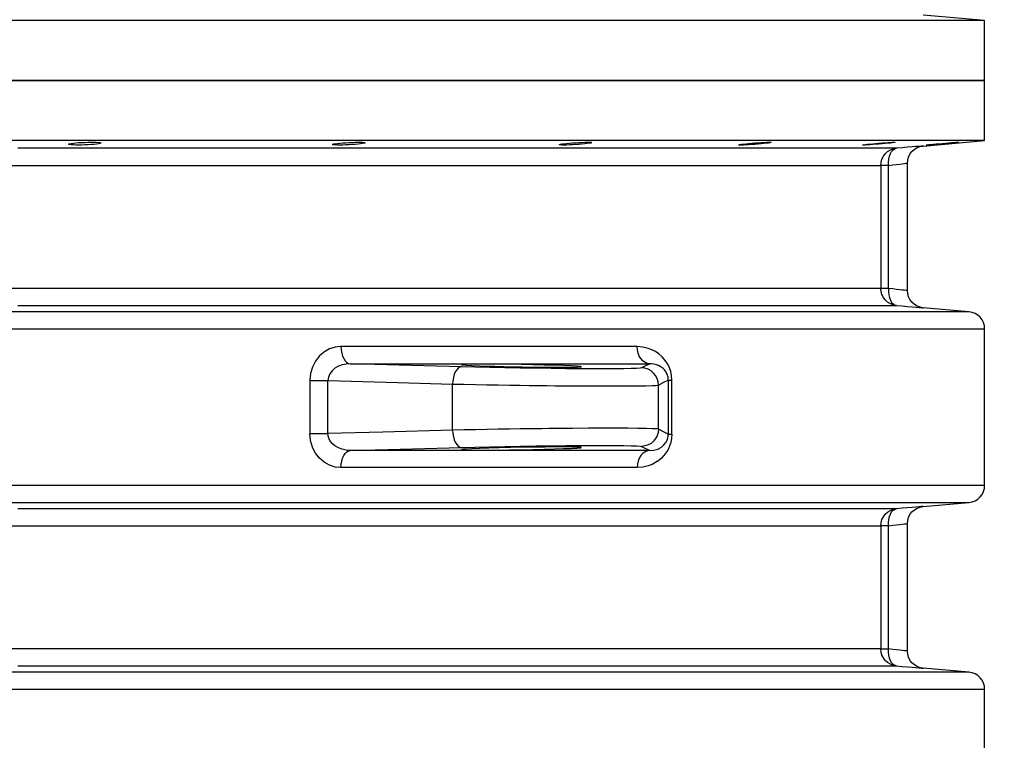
# Model space of a CAD drawing. Header units: millimetres. Extents: x 196 to 1773810, y -221320 to 153872.
# Tile 208 of 256: x 1164252 to 1164826, y -197108 to -196688. Entities that reach past the tile are written whole.
import ezdxf

# ---------------------------------------------------------------- set-up
doc = ezdxf.new("R2010")
doc.units = ezdxf.units.MM
doc.layers.get('Defpoints').update_dxf_attribs({"lineweight": 18})
doc.layers.add('00_Основной', color=163, linetype='Continuous', lineweight=40)
doc.layers.add('ТМ-размеры', color=25, linetype='Continuous', lineweight=20)
doc.styles.add('SFINKS', font='SFINKS.shx', dxfattribs={"width": 0.7, "oblique": 15})
doc.dimstyles.new('кира-50', dxfattribs={"dimtxt": 150, "dimasz": 40, "dimexe": 15, "dimexo": 0, "dimgap": 20, "dimtad": 1, "dimdec": 0, "dimrnd": 5, "dimdsep": 46, "dimtxsty": 'SFINKS', "dimblk1": 'OBLIQUE', "dimblk2": 'OBLIQUE', "dimsah": 1, "dimcen": 2.5, "dimclrd": 252, "dimclre": 252, "dimclrt": 252, "dimadec": 0, "dimazin": 0, "dimtfac": 1, "dimtdec": 0, "dimtofl": 0, "dimtmove": 0, "dimatfit": 3, "dimldrblk": 'OBLIQUE', "dimfxl": 15, "dimtfill": 1, "dimtolj": 1, "dimtzin": 0, "dimlwd": 20, "dimlwe": 20, "dimarcsym": 0})

# ---------------------------------------------------------------- blocks, each defined once
blk = doc.blocks.new('_Oblique')
at = {"color": 0, "linetype": 'ByBlock', "lineweight": -2}
blk.add_line((-0.5, -0.5), (0.5, 0.5), dxfattribs=at)
blk = doc.blocks.new('*D61')
at = {"layer": 'Defpoints', "color": 0, "linetype": 'ByBlock', "lineweight": 50, "transparency": 16777216}
for p in [(1163944.68, -194978.27), (1163944.68, -203390.23), (1165379.01, -203390.23)]:
    blk.add_point(p, dxfattribs=at)
at = {"layer": 'ТМ-размеры', "color": 252, "linetype": 'ByBlock', "lineweight": 20, "transparency": 16777216}
for p, q in [((1163944.68, -194978.27), (1165394.01, -194978.27)), ((1165379.01, -194978.27), (1165379.01, -203390.23)), ((1163944.68, -203390.23), (1165394.01, -203390.23))]:
    blk.add_line(p, q, dxfattribs=at)
at = {"layer": 'ТМ-размеры', "color": 252, "linetype": 'ByBlock', "lineweight": 20, "transparency": 16777216, "xscale": 40, "yscale": 40, "zscale": 40}
for p, rotation in [((1165379.01, -194978.27), 90), ((1165379.01, -203390.23), 270)]:
    blk.add_blockref('_Oblique', p, dxfattribs=dict(at, rotation=rotation))
at = {"layer": 'ТМ-размеры', "color": 252, "linetype": 'ByBlock', "transparency": 16777216, "insert": (1165284.01, -199184.25), "char_height": 150, "attachment_point": 5, "rotation": 90, "style": 'SFINKS', "bg_fill": 3, "box_fill_scale": 1.1, "bg_fill_color": 256, "bg_fill_true_color": 13158600, "bg_fill_transparency": 0}
blk.add_mtext('\\A1;8410', dxfattribs=at)

msp = doc.modelspace()

# ---------------------------------------------------------------- linework, layer by layer
at = {"layer": '00_Основной', "color": 252, "lineweight": 25, "ltscale": 10}
for p, q in [((1164814.67, -196688.5, 0.2), (1164778.8, -196685.37, 0.2)), ((1164814.67, -196723.51, 0.2), (1164814.67, -196688.5, 0.2)), ((1164814.67, -196758.51, 0.2), (1164814.67, -196723.51, 0.2)), ((1164778.8, -196761.64, 0.2), (1164814.67, -196758.51, 0.2)), ((1164754.17, -196772.91, 0.2), (1164754.17, -196844.6, 0.2)), ((1164758.6, -196844.6, 0.2), (1164758.6, -196772.91, 0.2)), ((1164769.68, -196845.95, 0.2), (1164769.68, -196771.56, 0.2)), ((1164805.54, -196858.2, 0.2), (1164778.8, -196855.87, 0.2)), ((1164814.67, -196959.35, 0.2), (1164814.67, -196868.16, 0.2)), ((1164619.67, -196888.51, 0.2), (1164614.82, -196890.9, 0.2)), ((1164421.57, -196898.29, 0.2), (1164421.57, -196929.22, 0.2)), ((1164432.05, -196929.22, 0.2), (1164432.05, -196898.29, 0.2)), ((1164504.68, -196927.22, 0.2), (1164504.68, -196900.3, 0.2)), ((1164624.63, -196926.61, 0.2), (1164624.63, -196900.9, 0.2)), ((1164630.36, -196898.09, 0.2), (1164630.36, -196929.42, 0.2)), ((1164632.44, -196929.42, 0.2), (1164632.44, -196898.09, 0.2)), ((1164614.82, -196936.61, 0.2), (1164619.67, -196939, 0.2)), ((1164778.8, -196971.64, 0.2), (1164805.54, -196969.3, 0.2)), ((1164769.68, -197055.96, 0.2), (1164769.68, -196981.56, 0.2)), ((1164754.17, -196982.92, 0.2), (1164754.17, -197054.58, 0.2)), ((1164758.6, -197054.58, 0.2), (1164758.6, -196982.92, 0.2)), ((1164805.54, -197068.2, 0.2), (1164778.8, -197065.86, 0.2)), ((1164814.67, -197169.34, 0.2), (1164814.67, -197078.16, 0.2))]:
    msp.add_line(p, q, dxfattribs=at)
at = {"layer": '00_Основной', "color": 252, "lineweight": 25, "ltscale": 10, "elevation": 0.2}
for points in [[(1164814.67, -196688.5), (1164814.38, -196688.5), (1164813.49, -196688.5), (1164812, -196688.5), (1164809.9, -196688.5), (1164807.24, -196688.5), (1164803.96, -196688.5), (1164800.11, -196688.5), (1164795.67, -196688.5), (1164790.64, -196688.5), (1164785.03, -196688.5), (1164778.85, -196688.5), (1164772.1, -196688.5), (1164764.78, -196688.5), (1164756.89, -196688.5), (1164748.45, -196688.5), (1164739.46, -196688.5), (1164729.92, -196688.5), (1164719.85, -196688.5), (1164709.25, -196688.5), (1164698.12, -196688.5), (1164686.48, -196688.5), (1164674.33, -196688.5), (1164661.67, -196688.5), (1164648.52, -196688.5), (1164634.9, -196688.5), (1164620.79, -196688.5), (1164606.23, -196688.5), (1164591.21, -196688.5), (1164575.75, -196688.5), (1164559.86, -196688.5), (1164543.54, -196688.5), (1164526.82, -196688.5), (1164509.69, -196688.5), (1164492.18, -196688.5), (1164474.3, -196688.5), (1164456.05, -196688.5), (1164437.44, -196688.5), (1164418.51, -196688.5), (1164399.24, -196688.5), (1164379.67, -196688.5), (1164359.8, -196688.5), (1164339.65, -196688.5), (1164319.22, -196688.5), (1164298.53, -196688.5), (1164277.61, -196688.5), (1164256.45, -196688.5), (1164235.09, -196688.5)], [(1164235.09, -196723.51), (1164256.45, -196723.51), (1164277.61, -196723.51), (1164298.53, -196723.51), (1164319.22, -196723.51), (1164339.65, -196723.51), (1164359.8, -196723.51), (1164379.67, -196723.51), (1164399.24, -196723.51), (1164418.51, -196723.51), (1164437.44, -196723.51), (1164456.05, -196723.51), (1164474.3, -196723.51), (1164492.18, -196723.51), (1164509.69, -196723.51), (1164526.82, -196723.51), (1164543.54, -196723.51), (1164559.86, -196723.51), (1164575.75, -196723.51), (1164591.21, -196723.51), (1164606.23, -196723.51), (1164620.79, -196723.51), (1164634.9, -196723.51), (1164648.52, -196723.51), (1164661.67, -196723.51), (1164674.33, -196723.51), (1164686.48, -196723.51), (1164698.12, -196723.51), (1164709.25, -196723.51), (1164719.85, -196723.51), (1164729.92, -196723.51), (1164739.46, -196723.51), (1164748.45, -196723.51), (1164756.89, -196723.51), (1164764.78, -196723.51), (1164772.1, -196723.51), (1164778.85, -196723.51), (1164785.03, -196723.51), (1164790.64, -196723.51), (1164795.67, -196723.51), (1164800.11, -196723.51), (1164803.96, -196723.51), (1164807.24, -196723.51), (1164809.9, -196723.51), (1164812, -196723.51), (1164813.49, -196723.51), (1164814.38, -196723.51), (1164814.67, -196723.51)], [(1164814.67, -196723.51), (1164814.38, -196723.51), (1164813.49, -196723.51), (1164812, -196723.51), (1164809.9, -196723.51), (1164807.24, -196723.51), (1164803.96, -196723.51), (1164800.11, -196723.51), (1164795.67, -196723.51), (1164790.64, -196723.51), (1164785.03, -196723.51), (1164778.85, -196723.51), (1164772.1, -196723.51), (1164764.78, -196723.51), (1164756.89, -196723.51), (1164748.45, -196723.51), (1164739.46, -196723.51), (1164729.92, -196723.51), (1164719.85, -196723.51), (1164709.25, -196723.51), (1164698.12, -196723.51), (1164686.48, -196723.51), (1164674.33, -196723.51), (1164661.67, -196723.51), (1164648.52, -196723.51), (1164634.9, -196723.51), (1164620.79, -196723.51), (1164606.23, -196723.51), (1164591.21, -196723.51), (1164575.75, -196723.51), (1164559.86, -196723.51), (1164543.54, -196723.51), (1164526.82, -196723.51), (1164509.69, -196723.51), (1164492.18, -196723.51), (1164474.3, -196723.51), (1164456.05, -196723.51), (1164437.44, -196723.51), (1164418.51, -196723.51), (1164399.24, -196723.51), (1164379.67, -196723.51), (1164359.8, -196723.51), (1164339.65, -196723.51), (1164319.22, -196723.51), (1164298.53, -196723.51), (1164277.61, -196723.51), (1164256.45, -196723.51), (1164235.09, -196723.51)], [(1164814.67, -196758.51), (1164814.38, -196758.51), (1164813.49, -196758.51), (1164812, -196758.51), (1164809.9, -196758.51), (1164807.24, -196758.51), (1164803.96, -196758.51), (1164800.11, -196758.51), (1164795.67, -196758.51), (1164790.64, -196758.51), (1164785.03, -196758.51), (1164778.85, -196758.51), (1164772.1, -196758.51), (1164764.78, -196758.51), (1164756.89, -196758.51), (1164748.45, -196758.51), (1164739.46, -196758.51), (1164729.92, -196758.51), (1164719.85, -196758.51), (1164709.25, -196758.51), (1164698.12, -196758.51), (1164686.48, -196758.51), (1164674.33, -196758.51), (1164661.67, -196758.51), (1164648.52, -196758.51), (1164634.9, -196758.51), (1164620.79, -196758.51), (1164606.23, -196758.51), (1164591.21, -196758.51), (1164575.75, -196758.51), (1164559.86, -196758.51), (1164543.54, -196758.51), (1164526.82, -196758.51), (1164509.69, -196758.51), (1164492.18, -196758.51), (1164474.3, -196758.51), (1164456.05, -196758.51), (1164437.44, -196758.51), (1164418.51, -196758.51), (1164399.24, -196758.51), (1164379.67, -196758.51), (1164359.8, -196758.51), (1164339.65, -196758.51), (1164319.22, -196758.51), (1164298.53, -196758.51), (1164277.61, -196758.51), (1164256.45, -196758.51), (1164235.09, -196758.51)], [(1164763.28, -196762.95), (1164762.28, -196762.95), (1164760.73, -196762.95), (1164758.66, -196762.95), (1164756.04, -196762.95), (1164752.9, -196762.95), (1164749.21, -196762.95), (1164745.02, -196762.95), (1164740.3, -196762.95), (1164735.05, -196762.95), (1164729.29, -196762.95), (1164723.01, -196762.95), (1164716.22, -196762.95), (1164708.93, -196762.95), (1164701.14, -196762.95), (1164692.85, -196762.95), (1164684.07, -196762.95), (1164674.81, -196762.95), (1164665.07, -196762.95), (1164654.85, -196762.95), (1164644.18, -196762.95), (1164633.05, -196762.95), (1164621.47, -196762.95), (1164609.43, -196762.95), (1164596.97, -196762.95), (1164584.08, -196762.95), (1164570.76, -196762.95), (1164557.05, -196762.95), (1164542.94, -196762.95), (1164528.42, -196762.95), (1164513.53, -196762.95), (1164498.26, -196762.95), (1164482.63, -196762.95), (1164466.65, -196762.95), (1164450.33, -196762.95), (1164433.67, -196762.95), (1164416.7, -196762.95), (1164399.41, -196762.95), (1164381.83, -196762.95), (1164363.97, -196762.95), (1164345.82, -196762.95), (1164327.42, -196762.95), (1164308.76, -196762.95), (1164289.87, -196762.95), (1164270.75, -196762.95), (1164251.42, -196762.95)], [(1164754.17, -196772.91), (1164754.34, -196771.08), (1164754.84, -196769.3), (1164755.67, -196767.64), (1164756.79, -196766.17), (1164758.16, -196764.91), (1164759.74, -196763.95), (1164761.46, -196763.29), (1164763.28, -196762.95)], [(1164758.6, -196772.91), (1164758.58, -196771.04), (1164758.77, -196769.22), (1164759.16, -196767.54), (1164759.73, -196766.04), (1164760.45, -196764.8), (1164761.31, -196763.86), (1164762.27, -196763.23), (1164763.28, -196762.95)], [(1164778.8, -196761.64), (1164778.8, -196761.64), (1164778.53, -196761.67), (1164777.76, -196761.74), (1164776.46, -196761.84), (1164774.67, -196761.99), (1164772.44, -196762.18), (1164769.77, -196762.4), (1164766.7, -196762.67), (1164763.28, -196762.95)], [(1164769.68, -196771.6), (1164769.83, -196769.88), (1164770.31, -196768.1), (1164771.14, -196766.4), (1164772.3, -196764.86), (1164773.74, -196763.56), (1164775.38, -196762.58), (1164777.1, -196761.95), (1164778.8, -196761.64)], [(1164248, -196772.91), (1164267.12, -196772.91), (1164286.03, -196772.91), (1164304.71, -196772.91), (1164323.16, -196772.91), (1164341.36, -196772.91), (1164359.3, -196772.91), (1164376.96, -196772.91), (1164394.35, -196772.91), (1164411.44, -196772.91), (1164428.23, -196772.91), (1164444.7, -196772.91), (1164460.84, -196772.91), (1164476.63, -196772.91), (1164492.09, -196772.91), (1164507.2, -196772.91), (1164521.91, -196772.91), (1164536.26, -196772.91), (1164550.23, -196772.91), (1164563.79, -196772.91), (1164576.96, -196772.91), (1164589.7, -196772.91), (1164602.02, -196772.91), (1164613.92, -196772.91), (1164625.38, -196772.91), (1164636.38, -196772.91), (1164646.95, -196772.91), (1164657.04, -196772.91), (1164666.68, -196772.91), (1164675.84, -196772.91), (1164684.52, -196772.91), (1164692.7, -196772.91), (1164700.42, -196772.91), (1164707.63, -196772.91), (1164714.33, -196772.91), (1164720.54, -196772.91), (1164726.24, -196772.91), (1164731.42, -196772.91), (1164736.1, -196772.91), (1164740.25, -196772.91), (1164743.88, -196772.91), (1164747, -196772.91), (1164749.58, -196772.91), (1164751.64, -196772.91), (1164753.16, -196772.91), (1164754.17, -196772.91)], [(1164758.6, -196772.91), (1164757.65, -196772.91), (1164756.8, -196772.91), (1164756.06, -196772.91), (1164755.42, -196772.91), (1164754.92, -196772.91), (1164754.53, -196772.91), (1164754.28, -196772.91), (1164754.17, -196772.91)], [(1164758.6, -196772.91), (1164761.14, -196772.62), (1164763.34, -196772.35), (1164765.2, -196772.14), (1164766.72, -196771.96), (1164768.01, -196771.8), (1164768.94, -196771.7), (1164769.49, -196771.63), (1164769.68, -196771.6), (1164769.68, -196771.6)], [(1164754.17, -196844.6), (1164753.16, -196844.6), (1164751.64, -196844.6), (1164749.58, -196844.6), (1164747, -196844.6), (1164743.88, -196844.6), (1164740.25, -196844.6), (1164736.1, -196844.6), (1164731.42, -196844.6), (1164726.24, -196844.6), (1164720.54, -196844.6), (1164714.33, -196844.6), (1164707.63, -196844.6), (1164700.42, -196844.6), (1164692.7, -196844.6), (1164684.52, -196844.6), (1164675.84, -196844.6), (1164666.68, -196844.6), (1164657.04, -196844.6), (1164646.95, -196844.6), (1164636.38, -196844.6), (1164625.38, -196844.6), (1164613.92, -196844.6), (1164602.02, -196844.6), (1164589.7, -196844.6), (1164576.96, -196844.6), (1164563.79, -196844.6), (1164550.23, -196844.6), (1164536.26, -196844.6), (1164521.91, -196844.6), (1164507.2, -196844.6), (1164492.09, -196844.6), (1164476.63, -196844.6), (1164460.84, -196844.6), (1164444.7, -196844.6), (1164428.23, -196844.6), (1164411.44, -196844.6), (1164394.35, -196844.6), (1164376.96, -196844.6), (1164359.3, -196844.6), (1164341.36, -196844.6), (1164323.16, -196844.6), (1164304.71, -196844.6), (1164286.03, -196844.6), (1164267.12, -196844.6), (1164248, -196844.6)], [(1164763.28, -196854.56), (1164761.46, -196854.22), (1164759.74, -196853.56), (1164758.16, -196852.58), (1164756.79, -196851.34), (1164755.67, -196849.88), (1164754.84, -196848.21), (1164754.34, -196846.43), (1164754.17, -196844.6)], [(1164758.6, -196844.6), (1164757.65, -196844.6), (1164756.8, -196844.6), (1164756.06, -196844.6), (1164755.42, -196844.6), (1164754.92, -196844.6), (1164754.53, -196844.6), (1164754.28, -196844.6), (1164754.17, -196844.6)], [(1164758.6, -196844.6), (1164758.58, -196846.48), (1164758.77, -196848.29), (1164759.16, -196849.98), (1164759.73, -196851.46), (1164760.45, -196852.71), (1164761.31, -196853.66), (1164762.27, -196854.28), (1164763.28, -196854.56)], [(1164769.68, -196845.91), (1164769.49, -196845.88), (1164768.94, -196845.81), (1164768.02, -196845.71), (1164766.72, -196845.56), (1164765.22, -196845.38), (1164763.35, -196845.16), (1164761.14, -196844.9), (1164758.6, -196844.6)], [(1164778.8, -196855.87), (1164777.1, -196855.56), (1164775.38, -196854.93), (1164773.74, -196853.95), (1164772.3, -196852.66), (1164771.14, -196851.12), (1164770.31, -196849.41), (1164769.83, -196847.63), (1164769.68, -196845.91)], [(1164251.42, -196854.56), (1164270.75, -196854.56), (1164289.87, -196854.56), (1164308.76, -196854.56), (1164327.42, -196854.56), (1164345.82, -196854.56), (1164363.97, -196854.56), (1164381.83, -196854.56), (1164399.41, -196854.56), (1164416.7, -196854.56), (1164433.67, -196854.56), (1164450.33, -196854.56), (1164466.65, -196854.56), (1164482.63, -196854.56), (1164498.26, -196854.56), (1164513.53, -196854.56), (1164528.42, -196854.56), (1164542.94, -196854.56), (1164557.05, -196854.56), (1164570.76, -196854.56), (1164584.08, -196854.56), (1164596.97, -196854.56), (1164609.43, -196854.56), (1164621.47, -196854.56), (1164633.05, -196854.56), (1164644.18, -196854.56), (1164654.85, -196854.56), (1164665.07, -196854.56), (1164674.81, -196854.56), (1164684.07, -196854.56), (1164692.85, -196854.56), (1164701.14, -196854.56), (1164708.93, -196854.56), (1164716.22, -196854.56), (1164723.01, -196854.56), (1164729.29, -196854.56), (1164735.05, -196854.56), (1164740.3, -196854.56), (1164745.02, -196854.56), (1164749.21, -196854.56), (1164752.9, -196854.56), (1164756.04, -196854.56), (1164758.66, -196854.56), (1164760.73, -196854.56), (1164762.28, -196854.56), (1164763.28, -196854.56)], [(1164763.28, -196854.56), (1164766.7, -196854.84), (1164769.76, -196855.11), (1164772.44, -196855.34), (1164774.68, -196855.52), (1164776.46, -196855.68), (1164777.75, -196855.78), (1164778.53, -196855.84), (1164778.8, -196855.87)], [(1164805.54, -196858.2), (1164805.39, -196858.2), (1164804.66, -196858.2), (1164803.33, -196858.2), (1164801.41, -196858.2), (1164798.9, -196858.2), (1164795.8, -196858.2), (1164792.11, -196858.2), (1164787.84, -196858.2), (1164782.97, -196858.2), (1164777.54, -196858.2), (1164771.51, -196858.2), (1164764.93, -196858.2), (1164757.76, -196858.2), (1164750.06, -196858.2), (1164741.78, -196858.2), (1164732.96, -196858.2), (1164723.59, -196858.2), (1164713.67, -196858.2), (1164703.22, -196858.2), (1164692.26, -196858.2), (1164680.78, -196858.2), (1164668.78, -196858.2), (1164656.29, -196858.2), (1164643.31, -196858.2), (1164629.83, -196858.2), (1164615.89, -196858.2), (1164601.48, -196858.2), (1164586.62, -196858.2), (1164571.33, -196858.2), (1164555.58, -196858.2), (1164539.42, -196858.2), (1164522.84, -196858.2), (1164505.88, -196858.2), (1164488.51, -196858.2), (1164470.79, -196858.2), (1164452.68, -196858.2), (1164434.22, -196858.2), (1164415.44, -196858.2), (1164396.32, -196858.2), (1164376.89, -196858.2), (1164357.16, -196858.2), (1164337.15, -196858.2), (1164316.86, -196858.2), (1164296.33, -196858.2), (1164275.55, -196858.2), (1164254.54, -196858.2), (1164233.3, -196858.2)], [(1164814.67, -196868.16), (1164814.51, -196866.33), (1164814, -196864.54), (1164813.16, -196862.89), (1164812.05, -196861.42), (1164810.68, -196860.16), (1164809.1, -196859.2), (1164807.36, -196858.54), (1164805.54, -196858.2)], [(1164236.34, -196868.16), (1164257.81, -196868.16), (1164279.04, -196868.16), (1164300.04, -196868.16), (1164320.8, -196868.16), (1164341.3, -196868.16), (1164361.52, -196868.16), (1164381.46, -196868.16), (1164401.09, -196868.16), (1164420.41, -196868.16), (1164439.4, -196868.16), (1164458.04, -196868.16), (1164476.35, -196868.16), (1164494.27, -196868.16), (1164511.81, -196868.16), (1164528.97, -196868.16), (1164545.72, -196868.16), (1164562.04, -196868.16), (1164577.95, -196868.16), (1164593.41, -196868.16), (1164608.44, -196868.16), (1164622.99, -196868.16), (1164637.09, -196868.16), (1164650.7, -196868.16), (1164663.83, -196868.16), (1164676.44, -196868.16), (1164688.56, -196868.16), (1164700.18, -196868.16), (1164711.26, -196868.16), (1164721.81, -196868.16), (1164731.83, -196868.16), (1164741.3, -196868.16), (1164750.22, -196868.16), (1164758.58, -196868.16), (1164766.39, -196868.16), (1164773.61, -196868.16), (1164780.27, -196868.16), (1164786.36, -196868.16), (1164791.86, -196868.16), (1164796.77, -196868.16), (1164801.09, -196868.16), (1164804.82, -196868.16), (1164807.96, -196868.16), (1164810.5, -196868.16), (1164812.43, -196868.16), (1164813.77, -196868.16), (1164814.52, -196868.16), (1164814.67, -196868.16)], [(1164439.62, -196878.51), (1164436.26, -196878.86), (1164433.01, -196879.89), (1164429.94, -196881.61), (1164427.2, -196883.97), (1164424.84, -196886.94), (1164423.08, -196890.39), (1164421.95, -196894.24), (1164421.57, -196898.29)], [(1164612.2, -196878.51), (1164600.49, -196878.51), (1164588.5, -196878.51), (1164576.24, -196878.51), (1164563.71, -196878.51), (1164550.91, -196878.51), (1164537.84, -196878.51), (1164524.53, -196878.51), (1164510.96, -196878.51), (1164497.16, -196878.51), (1164483.12, -196878.51), (1164468.84, -196878.51), (1164454.33, -196878.51), (1164439.62, -196878.51)], [(1164439.62, -196878.51), (1164439.73, -196880.43), (1164440.04, -196882.28), (1164440.55, -196883.98), (1164441.24, -196885.49), (1164442.07, -196886.73), (1164443.03, -196887.68), (1164444.08, -196888.27), (1164445.16, -196888.51)], [(1164632.44, -196898.09), (1164632.28, -196895.52), (1164631.78, -196893.08), (1164631, -196890.81), (1164630.03, -196888.75), (1164628.59, -196886.54), (1164626.86, -196884.55), (1164624.85, -196882.77), (1164622.89, -196881.44), (1164620.84, -196880.37), (1164618.71, -196879.55), (1164615.51, -196878.78), (1164612.2, -196878.51)], [(1164619.67, -196888.51), (1164618.21, -196888.27), (1164616.8, -196887.68), (1164615.5, -196886.73), (1164614.37, -196885.49), (1164613.45, -196883.98), (1164612.76, -196882.28), (1164612.34, -196880.43), (1164612.2, -196878.51)], [(1164445.16, -196888.51), (1164442.72, -196888.67), (1164440.35, -196889.16), (1164438.11, -196889.98), (1164436.1, -196891.15), (1164434.4, -196892.6), (1164433.09, -196894.32), (1164432.29, -196896.24), (1164432.05, -196898.29)], [(1164509.83, -196890.29), (1164473.61, -196889.29), (1164445.16, -196888.51)], [(1164445.16, -196888.51), (1164460.05, -196888.51), (1164474.71, -196888.51), (1164489.15, -196888.51), (1164503.34, -196888.51), (1164517.31, -196888.51), (1164531.03, -196888.51), (1164544.49, -196888.51), (1164557.7, -196888.51), (1164570.64, -196888.51), (1164583.31, -196888.51), (1164595.71, -196888.51), (1164607.84, -196888.51), (1164619.67, -196888.51)], [(1164509.83, -196890.29), (1164508.86, -196890.5), (1164507.91, -196891.08), (1164507.04, -196892.01), (1164506.26, -196893.25), (1164505.63, -196894.76), (1164505.13, -196896.48), (1164504.81, -196898.35), (1164504.68, -196900.3)], [(1164614.82, -196890.9), (1164613.92, -196891.05), (1164611.88, -196891.18), (1164608.74, -196891.29), (1164604.53, -196891.38), (1164599.32, -196891.43), (1164593.23, -196891.45), (1164586.34, -196891.45), (1164578.75, -196891.42), (1164570.61, -196891.36), (1164562.06, -196891.28), (1164553.18, -196891.16), (1164544.19, -196891.04), (1164535.19, -196890.87), (1164526.37, -196890.7), (1164517.9, -196890.5), (1164509.83, -196890.29)], [(1164630.36, -196898.09), (1164630.33, -196897.25), (1164630.2, -196896.38), (1164630.07, -196895.81), (1164629.9, -196895.26), (1164629.71, -196894.71), (1164629.45, -196894.16), (1164629.17, -196893.61), (1164628.85, -196893.08), (1164628.48, -196892.56), (1164628.13, -196892.12), (1164627.73, -196891.69), (1164627.28, -196891.26), (1164626.79, -196890.84), (1164626.26, -196890.44), (1164625.68, -196890.08), (1164624.72, -196889.57), (1164623.47, -196889.06), (1164621.93, -196888.68), (1164620.63, -196888.53), (1164619.67, -196888.51)], [(1164624.63, -196900.9), (1164624.44, -196898.97), (1164623.88, -196897.12), (1164622.98, -196895.4), (1164621.76, -196893.89), (1164620.28, -196892.65), (1164618.59, -196891.72), (1164616.74, -196891.12), (1164614.82, -196890.9)], [(1164421.57, -196898.29), (1164422.77, -196898.29), (1164424.05, -196898.29), (1164425.39, -196898.29), (1164426.78, -196898.29), (1164428.14, -196898.29), (1164429.5, -196898.29), (1164430.81, -196898.29), (1164432.05, -196898.29)], [(1164432.05, -196898.29), (1164472.72, -196899.4), (1164504.68, -196900.3)], [(1164504.68, -196900.3), (1164511.29, -196900.44), (1164517.98, -196900.58), (1164524.66, -196900.72), (1164531.27, -196900.83), (1164537.73, -196900.93), (1164544.01, -196901.03), (1164549.21, -196901.1), (1164554.45, -196901.17), (1164559.6, -196901.23), (1164564.66, -196901.28), (1164574.35, -196901.37), (1164583.42, -196901.42), (1164591.75, -196901.45), (1164599.45, -196901.45), (1164606.38, -196901.42), (1164612.38, -196901.37), (1164617.32, -196901.3), (1164621.07, -196901.18), (1164622.86, -196901.1), (1164624.06, -196901), (1164624.63, -196900.9)], [(1164624.63, -196900.9), (1164627.84, -196899.28), (1164630.36, -196898.09)], [(1164630.36, -196898.09), (1164630.43, -196898.09), (1164630.54, -196898.09), (1164630.72, -196898.09), (1164630.95, -196898.09), (1164631.24, -196898.09), (1164631.6, -196898.09), (1164631.99, -196898.09), (1164632.44, -196898.09)], [(1164439.62, -196948.99), (1164436.26, -196948.65), (1164433.01, -196947.61), (1164429.92, -196945.89), (1164427.2, -196943.53), (1164424.84, -196940.55), (1164423.88, -196938.89), (1164423.08, -196937.11), (1164421.95, -196933.26), (1164421.57, -196929.22)], [(1164421.57, -196929.22), (1164422.77, -196929.22), (1164424.05, -196929.22), (1164425.39, -196929.22), (1164426.78, -196929.22), (1164428.14, -196929.22), (1164429.5, -196929.22), (1164430.81, -196929.22), (1164432.05, -196929.22)], [(1164504.68, -196927.22), (1164464, -196928.35), (1164432.05, -196929.22)], [(1164445.16, -196939), (1164442.72, -196938.85), (1164440.35, -196938.35), (1164438.12, -196937.53), (1164436.1, -196936.36), (1164434.4, -196934.91), (1164433.09, -196933.19), (1164432.31, -196931.26), (1164432.05, -196929.22)], [(1164624.63, -196926.61), (1164624.06, -196926.5), (1164622.86, -196926.42), (1164621.08, -196926.32), (1164617.36, -196926.22), (1164612.52, -196926.13), (1164606.68, -196926.09), (1164599.98, -196926.06), (1164592.34, -196926.06), (1164583.84, -196926.09), (1164574.62, -196926.15), (1164564.78, -196926.23), (1164560.72, -196926.27), (1164556.58, -196926.32), (1164552.39, -196926.37), (1164548.16, -196926.43), (1164544.01, -196926.48), (1164537.73, -196926.57), (1164531.27, -196926.68), (1164524.66, -196926.8), (1164517.98, -196926.92), (1164511.29, -196927.06), (1164504.68, -196927.22)], [(1164504.68, -196927.22), (1164504.81, -196929.17), (1164505.13, -196931.03), (1164505.63, -196932.75), (1164506.26, -196934.26), (1164507.04, -196935.5), (1164507.91, -196936.43), (1164508.86, -196937.01), (1164509.83, -196937.22)], [(1164632.44, -196929.42), (1164632.28, -196931.93), (1164632.06, -196933.19), (1164631.77, -196934.44), (1164631.3, -196935.95), (1164630.71, -196937.39), (1164630.02, -196938.78), (1164628.96, -196940.46), (1164627.74, -196942.02), (1164626.36, -196943.45), (1164624.82, -196944.76), (1164622.92, -196946.06), (1164620.87, -196947.13), (1164618.69, -196947.98), (1164615.5, -196948.74), (1164612.2, -196948.99)], [(1164624.63, -196926.61), (1164624.44, -196928.54), (1164623.88, -196930.39), (1164622.98, -196932.12), (1164621.76, -196933.62), (1164620.28, -196934.87), (1164618.59, -196935.8), (1164616.74, -196936.39), (1164614.82, -196936.61)], [(1164619.67, -196939), (1164621.96, -196938.82), (1164624.19, -196938.18), (1164626.32, -196937.02), (1164627.79, -196935.76), (1164629.07, -196934.08), (1164629.6, -196933.08), (1164630, -196931.94), (1164630.27, -196930.7), (1164630.36, -196929.42)], [(1164630.36, -196929.42), (1164627.15, -196927.9), (1164624.63, -196926.61)], [(1164630.36, -196929.42), (1164630.43, -196929.42), (1164630.54, -196929.42), (1164630.72, -196929.42), (1164630.95, -196929.42), (1164631.24, -196929.42), (1164631.6, -196929.42), (1164631.99, -196929.42), (1164632.44, -196929.42)], [(1164509.83, -196937.22), (1164517.9, -196937.01), (1164526.37, -196936.82), (1164535.19, -196936.63), (1164544.19, -196936.48), (1164553.18, -196936.35), (1164562.06, -196936.24), (1164570.61, -196936.15), (1164578.75, -196936.1), (1164586.34, -196936.07), (1164593.23, -196936.05), (1164599.32, -196936.08), (1164604.53, -196936.14), (1164608.74, -196936.22), (1164611.88, -196936.32), (1164613.92, -196936.46), (1164614.82, -196936.61)], [(1164439.62, -196948.99), (1164439.73, -196947.07), (1164440.04, -196945.22), (1164440.55, -196943.52), (1164441.24, -196942.02), (1164442.07, -196940.78), (1164443.03, -196939.84), (1164444.08, -196939.24), (1164445.16, -196939)], [(1164445.16, -196939), (1164481.37, -196938), (1164509.83, -196937.22)], [(1164619.67, -196939), (1164607.84, -196939), (1164595.71, -196939), (1164583.31, -196939), (1164570.64, -196939), (1164557.7, -196939), (1164544.49, -196939), (1164531.03, -196939), (1164517.31, -196939), (1164503.34, -196939), (1164489.15, -196939), (1164474.71, -196939), (1164460.05, -196939), (1164445.16, -196939)], [(1164619.67, -196939), (1164618.21, -196939.24), (1164616.8, -196939.84), (1164615.5, -196940.78), (1164614.37, -196942.02), (1164613.45, -196943.52), (1164612.76, -196945.22), (1164612.34, -196947.07), (1164612.2, -196948.99)], [(1164612.2, -196948.99), (1164600.49, -196948.99), (1164588.5, -196948.99), (1164576.24, -196948.99), (1164563.71, -196948.99), (1164550.91, -196948.99), (1164537.84, -196948.99), (1164524.53, -196948.99), (1164510.96, -196948.99), (1164497.16, -196948.99), (1164483.12, -196948.99), (1164468.84, -196948.99), (1164454.33, -196948.99), (1164439.62, -196948.99)], [(1164814.67, -196959.35), (1164814.52, -196959.35), (1164813.77, -196959.35), (1164812.43, -196959.35), (1164810.5, -196959.35), (1164807.96, -196959.35), (1164804.82, -196959.35), (1164801.09, -196959.35), (1164796.77, -196959.35), (1164791.86, -196959.35), (1164786.36, -196959.35), (1164780.27, -196959.35), (1164773.61, -196959.35), (1164766.39, -196959.35), (1164758.58, -196959.35), (1164750.22, -196959.35), (1164741.3, -196959.35), (1164731.83, -196959.35), (1164721.81, -196959.35), (1164711.26, -196959.35), (1164700.18, -196959.35), (1164688.56, -196959.35), (1164676.44, -196959.35), (1164663.83, -196959.35), (1164650.7, -196959.35), (1164637.09, -196959.35), (1164622.99, -196959.35), (1164608.44, -196959.35), (1164593.41, -196959.35), (1164577.95, -196959.35), (1164562.04, -196959.35), (1164545.72, -196959.35), (1164528.97, -196959.35), (1164511.81, -196959.35), (1164494.27, -196959.35), (1164476.35, -196959.35), (1164458.04, -196959.35), (1164439.4, -196959.35), (1164420.41, -196959.35), (1164401.09, -196959.35), (1164381.46, -196959.35), (1164361.52, -196959.35), (1164341.3, -196959.35), (1164320.8, -196959.35), (1164300.04, -196959.35), (1164279.04, -196959.35), (1164257.81, -196959.35), (1164236.34, -196959.35)], [(1164805.54, -196969.3), (1164807.36, -196968.97), (1164809.1, -196968.31), (1164810.68, -196967.34), (1164812.05, -196966.1), (1164813.16, -196964.63), (1164814, -196962.96), (1164814.51, -196961.18), (1164814.67, -196959.35)], [(1164233.3, -196969.3), (1164254.54, -196969.3), (1164275.55, -196969.3), (1164296.33, -196969.3), (1164316.86, -196969.3), (1164337.15, -196969.3), (1164357.16, -196969.3), (1164376.89, -196969.3), (1164396.32, -196969.3), (1164415.44, -196969.3), (1164434.22, -196969.3), (1164452.68, -196969.3), (1164470.79, -196969.3), (1164488.51, -196969.3), (1164505.88, -196969.3), (1164522.84, -196969.3), (1164539.42, -196969.3), (1164555.58, -196969.3), (1164571.33, -196969.3), (1164586.62, -196969.3), (1164601.48, -196969.3), (1164615.89, -196969.3), (1164629.83, -196969.3), (1164643.31, -196969.3), (1164656.29, -196969.3), (1164668.78, -196969.3), (1164680.78, -196969.3), (1164692.26, -196969.3), (1164703.22, -196969.3), (1164713.67, -196969.3), (1164723.59, -196969.3), (1164732.96, -196969.3), (1164741.78, -196969.3), (1164750.06, -196969.3), (1164757.76, -196969.3), (1164764.93, -196969.3), (1164771.51, -196969.3), (1164777.54, -196969.3), (1164782.97, -196969.3), (1164787.84, -196969.3), (1164792.11, -196969.3), (1164795.8, -196969.3), (1164798.9, -196969.3), (1164801.41, -196969.3), (1164803.33, -196969.3), (1164804.66, -196969.3), (1164805.39, -196969.3), (1164805.54, -196969.3)], [(1164763.28, -196972.95), (1164762.28, -196972.95), (1164760.73, -196972.95), (1164758.66, -196972.95), (1164756.04, -196972.95), (1164752.9, -196972.95), (1164749.21, -196972.95), (1164745.02, -196972.95), (1164740.3, -196972.95), (1164735.05, -196972.95), (1164729.29, -196972.95), (1164723.01, -196972.95), (1164716.22, -196972.95), (1164708.93, -196972.95), (1164701.14, -196972.95), (1164692.85, -196972.95), (1164684.07, -196972.95), (1164674.81, -196972.95), (1164665.07, -196972.95), (1164654.85, -196972.95), (1164644.18, -196972.95), (1164633.05, -196972.95), (1164621.47, -196972.95), (1164609.43, -196972.95), (1164596.97, -196972.95), (1164584.08, -196972.95), (1164570.76, -196972.95), (1164557.05, -196972.95), (1164542.94, -196972.95), (1164528.42, -196972.95), (1164513.53, -196972.95), (1164498.26, -196972.95), (1164482.63, -196972.95), (1164466.65, -196972.95), (1164450.33, -196972.95), (1164433.67, -196972.95), (1164416.7, -196972.95), (1164399.41, -196972.95), (1164381.83, -196972.95), (1164363.97, -196972.95), (1164345.82, -196972.95), (1164327.42, -196972.95), (1164308.76, -196972.95), (1164289.87, -196972.95), (1164270.75, -196972.95), (1164251.42, -196972.95)], [(1164754.17, -196982.92), (1164754.34, -196981.08), (1164754.84, -196979.29), (1164755.67, -196977.64), (1164756.79, -196976.16), (1164758.16, -196974.92), (1164759.74, -196973.96), (1164761.46, -196973.29), (1164763.28, -196972.95)], [(1164758.6, -196982.92), (1164758.58, -196981.04), (1164758.77, -196979.22), (1164759.16, -196977.54), (1164759.73, -196976.04), (1164760.45, -196974.8), (1164761.31, -196973.86), (1164762.27, -196973.24), (1164763.28, -196972.95)], [(1164778.8, -196971.64), (1164778.8, -196971.64), (1164778.53, -196971.67), (1164777.76, -196971.74), (1164776.46, -196971.84), (1164774.67, -196971.99), (1164772.44, -196972.18), (1164769.77, -196972.4), (1164766.7, -196972.67), (1164763.28, -196972.95)], [(1164769.68, -196981.6), (1164769.83, -196979.87), (1164770.31, -196978.1), (1164771.14, -196976.4), (1164772.3, -196974.84), (1164773.74, -196973.56), (1164775.38, -196972.58), (1164777.1, -196971.95), (1164778.8, -196971.64)], [(1164758.6, -196982.92), (1164761.14, -196982.62), (1164763.34, -196982.35), (1164765.2, -196982.14), (1164766.72, -196981.96), (1164768.01, -196981.8), (1164768.94, -196981.69), (1164769.49, -196981.63), (1164769.68, -196981.6), (1164769.68, -196981.6)], [(1164248, -196982.92), (1164267.12, -196982.92), (1164286.03, -196982.92), (1164304.71, -196982.92), (1164323.16, -196982.92), (1164341.36, -196982.92), (1164359.3, -196982.92), (1164376.96, -196982.92), (1164394.35, -196982.92), (1164411.44, -196982.92), (1164428.23, -196982.92), (1164444.7, -196982.92), (1164460.84, -196982.92), (1164476.63, -196982.92), (1164492.09, -196982.92), (1164507.2, -196982.92), (1164521.91, -196982.92), (1164536.26, -196982.92), (1164550.23, -196982.92), (1164563.79, -196982.92), (1164576.96, -196982.92), (1164589.7, -196982.92), (1164602.02, -196982.92), (1164613.92, -196982.92), (1164625.38, -196982.92), (1164636.38, -196982.92), (1164646.95, -196982.92), (1164657.04, -196982.92), (1164666.68, -196982.92), (1164675.84, -196982.92), (1164684.52, -196982.92), (1164692.7, -196982.92), (1164700.42, -196982.92), (1164707.63, -196982.92), (1164714.33, -196982.92), (1164720.54, -196982.92), (1164726.24, -196982.92), (1164731.42, -196982.92), (1164736.1, -196982.92), (1164740.25, -196982.92), (1164743.88, -196982.92), (1164747, -196982.92), (1164749.58, -196982.92), (1164751.64, -196982.92), (1164753.16, -196982.92), (1164754.17, -196982.92)], [(1164758.6, -196982.92), (1164757.65, -196982.92), (1164756.8, -196982.92), (1164756.06, -196982.92), (1164755.42, -196982.92), (1164754.92, -196982.92), (1164754.53, -196982.92), (1164754.28, -196982.92), (1164754.17, -196982.92)], [(1164754.17, -197054.58), (1164753.16, -197054.58), (1164751.64, -197054.58), (1164749.58, -197054.58), (1164747, -197054.58), (1164743.88, -197054.58), (1164740.25, -197054.58), (1164736.1, -197054.58), (1164731.42, -197054.58), (1164726.24, -197054.58), (1164720.54, -197054.58), (1164714.33, -197054.58), (1164707.63, -197054.58), (1164700.42, -197054.58), (1164692.7, -197054.58), (1164684.52, -197054.58), (1164675.84, -197054.58), (1164666.68, -197054.58), (1164657.04, -197054.58), (1164646.95, -197054.58), (1164636.38, -197054.58), (1164625.38, -197054.58), (1164613.92, -197054.58), (1164602.02, -197054.58), (1164589.7, -197054.58), (1164576.96, -197054.58), (1164563.79, -197054.58), (1164550.23, -197054.58), (1164536.26, -197054.58), (1164521.91, -197054.58), (1164507.2, -197054.58), (1164492.09, -197054.58), (1164476.63, -197054.58), (1164460.84, -197054.58), (1164444.7, -197054.58), (1164428.23, -197054.58), (1164411.44, -197054.58), (1164394.35, -197054.58), (1164376.96, -197054.58), (1164359.3, -197054.58), (1164341.36, -197054.58), (1164323.16, -197054.58), (1164304.71, -197054.58), (1164286.03, -197054.58), (1164267.12, -197054.58), (1164248, -197054.58)], [(1164763.28, -197064.55), (1164761.46, -197064.22), (1164759.74, -197063.56), (1164758.16, -197062.59), (1164756.79, -197061.34), (1164755.67, -197059.88), (1164754.84, -197058.21), (1164754.34, -197056.44), (1164754.17, -197054.58)], [(1164754.17, -197054.58), (1164754.28, -197054.58), (1164754.53, -197054.58), (1164754.92, -197054.58), (1164755.42, -197054.58), (1164756.06, -197054.58), (1164756.8, -197054.58), (1164757.65, -197054.58), (1164758.6, -197054.58)], [(1164763.28, -197064.55), (1164762.27, -197064.28), (1164761.31, -197063.66), (1164760.45, -197062.7), (1164759.73, -197061.46), (1164759.16, -197059.98), (1164758.77, -197058.3), (1164758.58, -197056.48), (1164758.6, -197054.58)], [(1164769.68, -197055.9), (1164769.49, -197055.88), (1164768.94, -197055.81), (1164768.02, -197055.72), (1164766.72, -197055.56), (1164765.22, -197055.38), (1164763.35, -197055.16), (1164761.14, -197054.9), (1164758.6, -197054.58)], [(1164778.8, -197065.86), (1164777.1, -197065.56), (1164775.38, -197064.93), (1164773.74, -197063.96), (1164772.3, -197062.66), (1164771.14, -197061.12), (1164770.31, -197059.41), (1164769.83, -197057.63), (1164769.68, -197055.9)], [(1164251.42, -197064.55), (1164270.75, -197064.55), (1164289.87, -197064.55), (1164308.76, -197064.55), (1164327.42, -197064.55), (1164345.82, -197064.55), (1164363.97, -197064.55), (1164381.83, -197064.55), (1164399.41, -197064.55), (1164416.7, -197064.55), (1164433.67, -197064.55), (1164450.33, -197064.55), (1164466.65, -197064.55), (1164482.63, -197064.55), (1164498.26, -197064.55), (1164513.53, -197064.55), (1164528.42, -197064.55), (1164542.94, -197064.55), (1164557.05, -197064.55), (1164570.76, -197064.55), (1164584.08, -197064.55), (1164596.97, -197064.55), (1164609.43, -197064.55), (1164621.47, -197064.55), (1164633.05, -197064.55), (1164644.18, -197064.55), (1164654.85, -197064.55), (1164665.07, -197064.55), (1164674.81, -197064.55), (1164684.07, -197064.55), (1164692.85, -197064.55), (1164701.14, -197064.55), (1164708.93, -197064.55), (1164716.22, -197064.55), (1164723.01, -197064.55), (1164729.29, -197064.55), (1164735.05, -197064.55), (1164740.3, -197064.55), (1164745.02, -197064.55), (1164749.21, -197064.55), (1164752.9, -197064.55), (1164756.04, -197064.55), (1164758.66, -197064.55), (1164760.73, -197064.55), (1164762.28, -197064.55), (1164763.28, -197064.55)], [(1164763.28, -197064.55), (1164766.7, -197064.84), (1164769.77, -197065.11), (1164772.44, -197065.34), (1164774.68, -197065.52), (1164776.46, -197065.66), (1164777.75, -197065.78), (1164778.53, -197065.85), (1164778.8, -197065.86)], [(1164805.54, -197068.2), (1164805.25, -197068.2), (1164804.38, -197068.2), (1164802.89, -197068.2), (1164800.83, -197068.2), (1164798.18, -197068.2), (1164794.95, -197068.2), (1164791.14, -197068.2), (1164786.73, -197068.2), (1164781.77, -197068.2), (1164776.21, -197068.2), (1164770.1, -197068.2), (1164763.41, -197068.2), (1164756.17, -197068.2), (1164748.37, -197068.2), (1164740.01, -197068.2), (1164731.12, -197068.2), (1164721.68, -197068.2), (1164711.72, -197068.2), (1164701.22, -197068.2), (1164690.21, -197068.2), (1164678.69, -197068.2), (1164666.66, -197068.2), (1164654.15, -197068.2), (1164641.13, -197068.2), (1164627.65, -197068.2), (1164613.7, -197068.2), (1164599.28, -197068.2), (1164584.42, -197068.2), (1164569.13, -197068.2), (1164553.41, -197068.2), (1164537.26, -197068.2), (1164520.71, -197068.2), (1164503.76, -197068.2), (1164486.43, -197068.2), (1164468.74, -197068.2), (1164450.68, -197068.2), (1164432.28, -197068.2), (1164413.54, -197068.2), (1164394.48, -197068.2), (1164375.11, -197068.2), (1164355.44, -197068.2), (1164335.5, -197068.2), (1164315.3, -197068.2), (1164294.82, -197068.2), (1164274.12, -197068.2), (1164253.18, -197068.2), (1164232.04, -197068.2)], [(1164814.67, -197078.16), (1164814.51, -197076.33), (1164814, -197074.54), (1164813.16, -197072.89), (1164812.05, -197071.41), (1164810.68, -197070.16), (1164809.1, -197069.2), (1164807.36, -197068.54), (1164805.54, -197068.2)], [(1164235.09, -197078.16), (1164256.45, -197078.16), (1164277.61, -197078.16), (1164298.53, -197078.16), (1164319.22, -197078.16), (1164339.65, -197078.16), (1164359.8, -197078.16), (1164379.67, -197078.16), (1164399.24, -197078.16), (1164418.51, -197078.16), (1164437.44, -197078.16), (1164456.05, -197078.16), (1164474.3, -197078.16), (1164492.18, -197078.16), (1164509.69, -197078.16), (1164526.82, -197078.16), (1164543.54, -197078.16), (1164559.86, -197078.16), (1164575.75, -197078.16), (1164591.21, -197078.16), (1164606.23, -197078.16), (1164620.79, -197078.16), (1164634.9, -197078.16), (1164648.52, -197078.16), (1164661.67, -197078.16), (1164674.33, -197078.16), (1164686.48, -197078.16), (1164698.12, -197078.16), (1164709.25, -197078.16), (1164719.85, -197078.16), (1164729.92, -197078.16), (1164739.46, -197078.16), (1164748.45, -197078.16), (1164756.89, -197078.16), (1164764.78, -197078.16), (1164772.1, -197078.16), (1164778.85, -197078.16), (1164785.03, -197078.16), (1164790.64, -197078.16), (1164795.67, -197078.16), (1164800.11, -197078.16), (1164803.96, -197078.16), (1164807.24, -197078.16), (1164809.9, -197078.16), (1164812, -197078.16), (1164813.49, -197078.16), (1164814.38, -197078.16), (1164814.67, -197078.16)]]:
    msp.add_lwpolyline(points, dxfattribs=at)
for points in [[(1164283.69, -196761.03), (1164282.5, -196760.96), (1164281.63, -196760.85), (1164281.08, -196760.74), (1164280.91, -196760.6), (1164281.08, -196760.44), (1164281.63, -196760.27), (1164282.5, -196760.12), (1164283.68, -196759.96), (1164285.1, -196759.82), (1164286.75, -196759.68), (1164288.54, -196759.58), (1164290.39, -196759.5), (1164292.24, -196759.45), (1164294.03, -196759.42), (1164295.68, -196759.44), (1164297.12, -196759.48), (1164298.29, -196759.55), (1164299.17, -196759.65), (1164299.72, -196759.78), (1164299.9, -196759.92), (1164299.72, -196760.07), (1164299.18, -196760.23), (1164298.31, -196760.4), (1164297.14, -196760.55), (1164295.7, -196760.69), (1164294.05, -196760.82), (1164292.27, -196760.93), (1164290.42, -196761.02), (1164288.58, -196761.06), (1164286.79, -196761.09), (1164285.13, -196761.08)], [(1164437.57, -196761.08), (1164436.4, -196761.03), (1164435.52, -196760.96), (1164434.97, -196760.86), (1164434.79, -196760.74), (1164434.97, -196760.6), (1164435.52, -196760.44), (1164436.4, -196760.28), (1164437.57, -196760.13), (1164439, -196759.96), (1164440.63, -196759.82), (1164442.42, -196759.69), (1164444.27, -196759.58), (1164446.12, -196759.5), (1164447.93, -196759.45), (1164449.58, -196759.42), (1164451, -196759.44), (1164452.18, -196759.48), (1164453.06, -196759.55), (1164453.62, -196759.65), (1164453.8, -196759.76), (1164453.62, -196759.9), (1164453.06, -196760.06), (1164452.19, -196760.21), (1164451.02, -196760.38), (1164449.59, -196760.54), (1164447.94, -196760.68), (1164446.15, -196760.82), (1164444.32, -196760.92), (1164442.47, -196761), (1164440.68, -196761.06), (1164439.02, -196761.09)], [(1164569.64, -196761.09), (1164568.45, -196761.08), (1164567.58, -196761.03), (1164567.02, -196760.96), (1164566.86, -196760.88), (1164567.04, -196760.75), (1164567.59, -196760.61), (1164568.46, -196760.45), (1164569.64, -196760.3), (1164571.05, -196760.13), (1164572.7, -196759.97), (1164574.49, -196759.83), (1164576.34, -196759.69), (1164578.19, -196759.59), (1164579.98, -196759.51), (1164581.63, -196759.45), (1164583.07, -196759.42), (1164584.24, -196759.44), (1164585.12, -196759.48), (1164585.67, -196759.54), (1164585.85, -196759.64), (1164585.67, -196759.75), (1164585.13, -196759.89), (1164584.24, -196760.04), (1164583.07, -196760.21), (1164581.64, -196760.37), (1164579.98, -196760.52), (1164578.2, -196760.68), (1164576.37, -196760.81), (1164574.52, -196760.92), (1164572.74, -196761), (1164571.08, -196761.06)], [(1164674.09, -196761.06), (1164672.9, -196761.09), (1164672.03, -196761.08), (1164671.48, -196761.05), (1164671.29, -196760.98), (1164671.49, -196760.88), (1164672.04, -196760.76), (1164672.92, -196760.62), (1164674.09, -196760.47), (1164675.51, -196760.31), (1164677.15, -196760.14), (1164678.94, -196759.99), (1164680.79, -196759.83), (1164682.64, -196759.7), (1164684.43, -196759.59), (1164686.08, -196759.51), (1164687.51, -196759.45), (1164688.68, -196759.42), (1164689.57, -196759.44), (1164690.12, -196759.46), (1164690.3, -196759.54), (1164690.12, -196759.64), (1164689.57, -196759.75), (1164688.69, -196759.89), (1164687.52, -196760.03), (1164686.08, -196760.2), (1164684.43, -196760.36), (1164682.65, -196760.52), (1164680.8, -196760.66), (1164678.97, -196760.81), (1164677.18, -196760.92), (1164675.52, -196761)], [(1164746.36, -196760.99), (1164745.18, -196761.06), (1164744.3, -196761.09), (1164743.75, -196761.08), (1164743.57, -196761.05), (1164743.77, -196760.98), (1164744.32, -196760.89), (1164745.19, -196760.76), (1164746.36, -196760.62), (1164747.79, -196760.48), (1164749.44, -196760.31), (1164751.22, -196760.16), (1164753.07, -196760), (1164754.92, -196759.85), (1164756.71, -196759.72), (1164758.36, -196759.61), (1164759.78, -196759.51), (1164760.96, -196759.45), (1164761.84, -196759.42), (1164762.39, -196759.44), (1164762.58, -196759.46), (1164762.39, -196759.54), (1164761.84, -196759.62), (1164760.97, -196759.73), (1164759.78, -196759.88), (1164758.36, -196760.03), (1164756.69, -196760.18), (1164754.92, -196760.36), (1164753.08, -196760.51), (1164751.25, -196760.65), (1164749.45, -196760.79), (1164747.79, -196760.9)], [(1164783.29, -196760.9), (1164782.12, -196760.99), (1164781.25, -196761.05), (1164780.7, -196761.09), (1164780.53, -196761.09), (1164780.71, -196761.05), (1164781.26, -196760.99), (1164782.15, -196760.89), (1164783.32, -196760.78), (1164784.74, -196760.64), (1164786.4, -196760.48), (1164788.18, -196760.33), (1164790.02, -196760.16), (1164791.87, -196760), (1164793.66, -196759.86), (1164795.32, -196759.72), (1164796.74, -196759.61), (1164797.91, -196759.52), (1164798.79, -196759.46), (1164799.34, -196759.42), (1164799.52, -196759.42), (1164799.34, -196759.46), (1164798.79, -196759.52), (1164797.91, -196759.62), (1164796.73, -196759.73), (1164795.29, -196759.86), (1164793.63, -196760.02), (1164791.84, -196760.17), (1164790.01, -196760.34), (1164788.18, -196760.5), (1164786.4, -196760.65), (1164784.73, -196760.79)], [(1164569.42, -196889.56), (1164564.05, -196889.39), (1164557.98, -196889.22), (1164551.4, -196889.06), (1164544.58, -196888.94), (1164537.73, -196888.82), (1164531.21, -196888.75), (1164525.17, -196888.71), (1164519.9, -196888.71), (1164515.6, -196888.74), (1164512.4, -196888.81), (1164510.47, -196888.91), (1164509.85, -196889.05), (1164510.57, -196889.19), (1164512.6, -196889.36), (1164515.87, -196889.54), (1164520.25, -196889.71), (1164524.47, -196889.85), (1164529.21, -196889.99), (1164534.29, -196890.12), (1164539.65, -196890.23), (1164545.11, -196890.33), (1164551.93, -196890.43), (1164558.47, -196890.5), (1164564.48, -196890.53), (1164569.76, -196890.53), (1164574.1, -196890.5), (1164577.27, -196890.44), (1164579.23, -196890.35), (1164579.85, -196890.22), (1164579.13, -196890.08), (1164577.1, -196889.92), (1164573.83, -196889.74)], [(1164569.34, -196937.96), (1164573.76, -196937.77), (1164577.06, -196937.59), (1164579.1, -196937.44), (1164579.85, -196937.3), (1164579.24, -196937.17), (1164577.33, -196937.07), (1164574.15, -196937.01), (1164569.86, -196936.97), (1164564.61, -196936.98), (1164558.6, -196937.01), (1164552.04, -196937.08), (1164545.22, -196937.18), (1164538.38, -196937.31), (1164531.79, -196937.45), (1164525.71, -196937.62), (1164520.34, -196937.79), (1164515.94, -196937.97), (1164512.64, -196938.16), (1164510.58, -196938.31), (1164509.85, -196938.46), (1164510.45, -196938.59), (1164512.37, -196938.69), (1164515.53, -196938.76), (1164519.85, -196938.8), (1164525.11, -196938.8), (1164531.13, -196938.76), (1164537.66, -196938.69), (1164544.48, -196938.58), (1164551.33, -196938.45), (1164557.89, -196938.3), (1164563.99, -196938.13)]]:
    msp.add_lwpolyline(points, close=True, dxfattribs=at)

# ---------------------------------------------------------------- next in the draw order: dimensions: what is measured, and where the dimension line sits
at = {"layer": 'ТМ-размеры', "color": 3, "linetype": 'ByBlock'}
dim = msp.add_linear_dim(base=(1165379.01, -203390.23, 0.2), p1=(1163944.68, -194978.27, 0.2), p2=(1163944.68, -203390.23, 0.2), angle=90, dimstyle='кира-50', dxfattribs=at)
dim.commit()
dim.dimension.update_dxf_attribs({"geometry": '*D61', "text_midpoint": (1165284.01, -199184.25, 0.2)})

doc.saveas('drawing.dxf')
